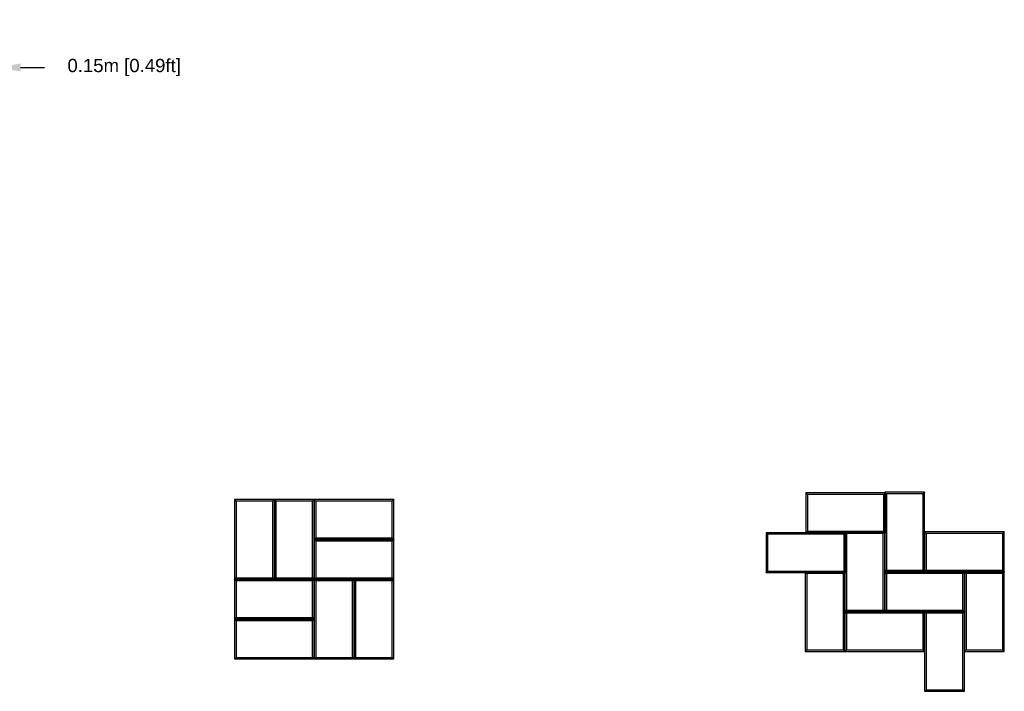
# Model space of a CAD drawing. Header units: millimetres. Extents: x 3599.64 to 3608.29, y 2161.69 to 2166.79.
# Tile 22 of 22: x 3603.99 to 3607.7, y 2164.26 to 2166.79. Entities that reach past the tile are written whole.
import ezdxf

# ---------------------------------------------------------------- set-up
doc = ezdxf.new("R2010")
doc.units = ezdxf.units.MM
doc.layers.add('Make2D$Visible$Curves', color=7, linetype='Continuous', true_color=0x000000)
doc.styles.get("Standard").update_dxf_attribs({"font": 'arial.ttf'})
doc.dimstyles.get("Standard").update_dxf_attribs({"dimtxt": 0.18, "dimasz": 0.18, "dimexe": 0.18, "dimexo": 0.0625, "dimgap": 0.09, "dimtad": 0, "dimtih": 1, "dimtoh": 1, "dimdec": 4, "dimzin": 0, "dimdsep": 46, "dimtxsty": 'Standard', "dimcen": 0.09, "dimadec": 0, "dimazin": 0, "dimtfac": 1, "dimtdec": 4, "dimtofl": 0, "dimtmove": 0, "dimatfit": 3, "dimfxl": 1, "dimtolj": 1, "dimtzin": 0, "dimarcsym": 0})

# ---------------------------------------------------------------- blocks, each defined once
blk = doc.blocks.new('Wisteria3')
at = {"layer": 'Make2D$Visible$Curves', "color": 18, "lineweight": -3, "true_color": 0x000000}
for points, degree in [([(3604.7973, 2164.9863), (3604.7976, 2164.9861), (3604.798, 2164.9857), (3604.7986, 2164.985), (3604.7993, 2164.9844), (3604.8, 2164.9837), (3604.8006, 2164.983), (3604.8013, 2164.9824), (3604.8019, 2164.9817), (3604.8026, 2164.9811), (3604.803, 2164.9806), (3604.8032, 2164.9804)], 3), ([(3604.7973, 2164.9863), (3604.7973, 2164.8363), (3604.7973, 2164.6863)], 2), ([(3604.9473, 2164.9863), (3604.8723, 2164.9863), (3604.7973, 2164.9863)], 2), ([(3604.8032, 2164.9804), (3604.8032, 2164.8363), (3604.8032, 2164.6922)], 2), ([(3604.9414, 2164.9804), (3604.8723, 2164.9804), (3604.8032, 2164.9804)], 2), ([(3604.9473, 2164.9863), (3604.9471, 2164.9861), (3604.9467, 2164.9857), (3604.946, 2164.985), (3604.9454, 2164.9844), (3604.9447, 2164.9837), (3604.9441, 2164.983), (3604.9434, 2164.9824), (3604.9427, 2164.9817), (3604.9421, 2164.9811), (3604.9416, 2164.9806), (3604.9414, 2164.9804)], 3), ([(3604.9414, 2164.6922), (3604.9414, 2164.8363), (3604.9414, 2164.9804)], 2), ([(3604.9473, 2164.6863), (3604.9473, 2164.8363), (3604.9473, 2164.9863)], 2), ([(3604.9473, 2164.9863), (3604.9476, 2164.9861), (3604.948, 2164.9857), (3604.9486, 2164.985), (3604.9493, 2164.9844), (3604.95, 2164.9837), (3604.9506, 2164.983), (3604.9513, 2164.9824), (3604.9519, 2164.9817), (3604.9526, 2164.9811), (3604.953, 2164.9806), (3604.9532, 2164.9804)], 3), ([(3604.9473, 2164.9863), (3604.9473, 2164.8363), (3604.9473, 2164.6863)], 2), ([(3605.0973, 2164.9863), (3605.0223, 2164.9863), (3604.9473, 2164.9863)], 2), ([(3604.9532, 2164.9804), (3604.9532, 2164.8363), (3604.9532, 2164.6922)], 2), ([(3605.0914, 2164.9804), (3605.0223, 2164.9804), (3604.9532, 2164.9804)], 2), ([(3605.0973, 2164.9863), (3605.0971, 2164.9861), (3605.0967, 2164.9857), (3605.096, 2164.985), (3605.0954, 2164.9844), (3605.0947, 2164.9837), (3605.0941, 2164.983), (3605.0934, 2164.9824), (3605.0927, 2164.9817), (3605.0921, 2164.9811), (3605.0916, 2164.9806), (3605.0914, 2164.9804)], 3), ([(3605.0914, 2164.6922), (3605.0914, 2164.8363), (3605.0914, 2164.9804)], 2), ([(3605.3973, 2164.9863), (3605.2473, 2164.9863), (3605.0973, 2164.9863)], 2), ([(3605.0973, 2164.9863), (3605.0973, 2164.9113), (3605.0973, 2164.8363)], 2), ([(3605.0973, 2164.9863), (3605.0976, 2164.9861), (3605.098, 2164.9857), (3605.0986, 2164.985), (3605.0993, 2164.9844), (3605.1, 2164.9837), (3605.1006, 2164.983), (3605.1013, 2164.9824), (3605.1019, 2164.9817), (3605.1026, 2164.9811), (3605.103, 2164.9806), (3605.1032, 2164.9804)], 3), ([(3605.0973, 2164.6863), (3605.0973, 2164.8363), (3605.0973, 2164.9863)], 2), ([(3605.1032, 2164.9804), (3605.1032, 2164.9113), (3605.1032, 2164.8422)], 2), ([(3605.3914, 2164.9804), (3605.2473, 2164.9804), (3605.1032, 2164.9804)], 2), ([(3605.3973, 2164.9863), (3605.3971, 2164.9861), (3605.3967, 2164.9857), (3605.396, 2164.985), (3605.3954, 2164.9844), (3605.3947, 2164.9837), (3605.3941, 2164.983), (3605.3934, 2164.9824), (3605.3927, 2164.9817), (3605.3921, 2164.9811), (3605.3916, 2164.9806), (3605.3914, 2164.9804)], 3), ([(3605.3914, 2164.8422), (3605.3914, 2164.9113), (3605.3914, 2164.9804)], 2), ([(3605.3973, 2164.8363), (3605.3973, 2164.9113), (3605.3973, 2164.9863)], 2), ([(3605.0973, 2164.8363), (3605.0976, 2164.8365), (3605.098, 2164.837), (3605.0986, 2164.8376), (3605.0993, 2164.8383), (3605.1, 2164.8389), (3605.1006, 2164.8396), (3605.1013, 2164.8403), (3605.1019, 2164.8409), (3605.1026, 2164.8416), (3605.103, 2164.842), (3605.1032, 2164.8422)], 3), ([(3605.0973, 2164.8363), (3605.2473, 2164.8363), (3605.3973, 2164.8363)], 2), ([(3605.3973, 2164.8363), (3605.2473, 2164.8363), (3605.0973, 2164.8363)], 2), ([(3605.0973, 2164.8363), (3605.0973, 2164.7613), (3605.0973, 2164.6863)], 2), ([(3605.0973, 2164.8363), (3605.0976, 2164.8361), (3605.098, 2164.8357), (3605.0986, 2164.835), (3605.0993, 2164.8344), (3605.1, 2164.8337), (3605.1006, 2164.833), (3605.1013, 2164.8324), (3605.1019, 2164.8317), (3605.1026, 2164.8311), (3605.103, 2164.8306), (3605.1032, 2164.8304)], 3), ([(3605.1032, 2164.8422), (3605.2473, 2164.8422), (3605.3914, 2164.8422)], 2), ([(3605.1032, 2164.8304), (3605.1032, 2164.7613), (3605.1032, 2164.6922)], 2), ([(3605.3914, 2164.8304), (3605.2473, 2164.8304), (3605.1032, 2164.8304)], 2), ([(3605.3914, 2164.8422), (3605.3916, 2164.842), (3605.3921, 2164.8416), (3605.3927, 2164.8409), (3605.3934, 2164.8403), (3605.3941, 2164.8396), (3605.3947, 2164.8389), (3605.3954, 2164.8383), (3605.396, 2164.8376), (3605.3967, 2164.837), (3605.3971, 2164.8365), (3605.3973, 2164.8363)], 3), ([(3605.3973, 2164.8363), (3605.3971, 2164.8361), (3605.3967, 2164.8357), (3605.396, 2164.835), (3605.3954, 2164.8344), (3605.3947, 2164.8337), (3605.3941, 2164.833), (3605.3934, 2164.8324), (3605.3927, 2164.8317), (3605.3921, 2164.8311), (3605.3916, 2164.8306), (3605.3914, 2164.8304)], 3), ([(3605.3914, 2164.6922), (3605.3914, 2164.7613), (3605.3914, 2164.8304)], 2), ([(3605.3973, 2164.6863), (3605.3973, 2164.7613), (3605.3973, 2164.8363)], 2), ([(3604.8032, 2164.6922), (3604.803, 2164.692), (3604.8026, 2164.6916), (3604.8019, 2164.6909), (3604.8013, 2164.6903), (3604.8006, 2164.6896), (3604.8, 2164.6889), (3604.7993, 2164.6883), (3604.7986, 2164.6876), (3604.798, 2164.687), (3604.7976, 2164.6865), (3604.7973, 2164.6863)], 3), ([(3604.8032, 2164.6804), (3604.803, 2164.6806), (3604.8026, 2164.6811), (3604.8019, 2164.6817), (3604.8013, 2164.6824), (3604.8006, 2164.683), (3604.8, 2164.6837), (3604.7993, 2164.6844), (3604.7986, 2164.685), (3604.798, 2164.6857), (3604.7976, 2164.6861), (3604.7973, 2164.6863)], 3), ([(3605.0973, 2164.6863), (3604.9473, 2164.6863), (3604.7973, 2164.6863)], 2), ([(3604.7973, 2164.6863), (3604.7973, 2164.6113), (3604.7973, 2164.5363)], 2), ([(3604.7973, 2164.6863), (3604.8723, 2164.6863), (3604.9473, 2164.6863)], 2), ([(3604.8032, 2164.6922), (3604.8723, 2164.6922), (3604.9414, 2164.6922)], 2), ([(3604.8032, 2164.6804), (3604.8032, 2164.6113), (3604.8032, 2164.5422)], 2), ([(3605.0914, 2164.6804), (3604.9473, 2164.6804), (3604.8032, 2164.6804)], 2), ([(3604.9473, 2164.6863), (3604.9471, 2164.6865), (3604.9467, 2164.687), (3604.946, 2164.6876), (3604.9454, 2164.6883), (3604.9447, 2164.6889), (3604.9441, 2164.6896), (3604.9434, 2164.6903), (3604.9427, 2164.6909), (3604.9421, 2164.6916), (3604.9416, 2164.692), (3604.9414, 2164.6922)], 3), ([(3604.9532, 2164.6922), (3604.953, 2164.692), (3604.9526, 2164.6916), (3604.9519, 2164.6909), (3604.9513, 2164.6903), (3604.9506, 2164.6896), (3604.95, 2164.6889), (3604.9493, 2164.6883), (3604.9486, 2164.6876), (3604.948, 2164.687), (3604.9476, 2164.6865), (3604.9473, 2164.6863)], 3), ([(3604.9473, 2164.6863), (3605.0223, 2164.6863), (3605.0973, 2164.6863)], 2), ([(3604.9532, 2164.6922), (3605.0223, 2164.6922), (3605.0914, 2164.6922)], 2), ([(3605.0973, 2164.6863), (3605.0971, 2164.6865), (3605.0967, 2164.687), (3605.096, 2164.6876), (3605.0954, 2164.6883), (3605.0947, 2164.6889), (3605.0941, 2164.6896), (3605.0934, 2164.6903), (3605.0927, 2164.6909), (3605.0921, 2164.6916), (3605.0916, 2164.692), (3605.0914, 2164.6922)], 3), ([(3605.0973, 2164.6863), (3605.0971, 2164.6861), (3605.0967, 2164.6857), (3605.096, 2164.685), (3605.0954, 2164.6844), (3605.0947, 2164.6837), (3605.0941, 2164.683), (3605.0934, 2164.6824), (3605.0927, 2164.6817), (3605.0921, 2164.6811), (3605.0916, 2164.6806), (3605.0914, 2164.6804)], 3), ([(3605.0914, 2164.5422), (3605.0914, 2164.6113), (3605.0914, 2164.6804)], 2), ([(3605.0973, 2164.6863), (3605.0976, 2164.6865), (3605.098, 2164.687), (3605.0986, 2164.6876), (3605.0993, 2164.6883), (3605.1, 2164.6889), (3605.1006, 2164.6896), (3605.1013, 2164.6903), (3605.1019, 2164.6909), (3605.1026, 2164.6916), (3605.103, 2164.692), (3605.1032, 2164.6922)], 3), ([(3605.2473, 2164.6863), (3605.1723, 2164.6863), (3605.0973, 2164.6863)], 2), ([(3605.0973, 2164.6863), (3605.0973, 2164.5363), (3605.0973, 2164.3863)], 2), ([(3605.0973, 2164.6863), (3605.0976, 2164.6861), (3605.098, 2164.6857), (3605.0986, 2164.685), (3605.0993, 2164.6844), (3605.1, 2164.6837), (3605.1006, 2164.683), (3605.1013, 2164.6824), (3605.1019, 2164.6817), (3605.1026, 2164.6811), (3605.103, 2164.6806), (3605.1032, 2164.6804)], 3), ([(3605.0973, 2164.5363), (3605.0973, 2164.6113), (3605.0973, 2164.6863)], 2), ([(3605.0973, 2164.6863), (3605.2473, 2164.6863), (3605.3973, 2164.6863)], 2), ([(3605.1032, 2164.6922), (3605.2473, 2164.6922), (3605.3914, 2164.6922)], 2), ([(3605.1032, 2164.6804), (3605.1032, 2164.5363), (3605.1032, 2164.3922)], 2), ([(3605.2414, 2164.6804), (3605.1723, 2164.6804), (3605.1032, 2164.6804)], 2), ([(3605.2414, 2164.6804), (3605.2416, 2164.6806), (3605.2421, 2164.6811), (3605.2427, 2164.6817), (3605.2434, 2164.6824), (3605.2441, 2164.683), (3605.2447, 2164.6837), (3605.2454, 2164.6844), (3605.246, 2164.685), (3605.2467, 2164.6857), (3605.2471, 2164.6861), (3605.2473, 2164.6863)], 3), ([(3605.2414, 2164.3922), (3605.2414, 2164.5363), (3605.2414, 2164.6804)], 2), ([(3605.2473, 2164.3863), (3605.2473, 2164.5363), (3605.2473, 2164.6863)], 2), ([(3605.3973, 2164.6863), (3605.3223, 2164.6863), (3605.2473, 2164.6863)], 2), ([(3605.2473, 2164.6863), (3605.2473, 2164.5363), (3605.2473, 2164.3863)], 2), ([(3605.2473, 2164.6863), (3605.2476, 2164.6861), (3605.248, 2164.6857), (3605.2486, 2164.685), (3605.2493, 2164.6844), (3605.25, 2164.6837), (3605.2506, 2164.683), (3605.2513, 2164.6824), (3605.2519, 2164.6817), (3605.2526, 2164.6811), (3605.253, 2164.6806), (3605.2532, 2164.6804)], 3), ([(3605.2532, 2164.6804), (3605.2532, 2164.5363), (3605.2532, 2164.3922)], 2), ([(3605.3914, 2164.6804), (3605.3223, 2164.6804), (3605.2532, 2164.6804)], 2), ([(3605.3914, 2164.6922), (3605.3916, 2164.692), (3605.3921, 2164.6916), (3605.3927, 2164.6909), (3605.3934, 2164.6903), (3605.3941, 2164.6896), (3605.3947, 2164.6889), (3605.3954, 2164.6883), (3605.396, 2164.6876), (3605.3967, 2164.687), (3605.3971, 2164.6865), (3605.3973, 2164.6863)], 3), ([(3605.3914, 2164.6804), (3605.3916, 2164.6806), (3605.3921, 2164.6811), (3605.3927, 2164.6817), (3605.3934, 2164.6824), (3605.3941, 2164.683), (3605.3947, 2164.6837), (3605.3954, 2164.6844), (3605.396, 2164.685), (3605.3967, 2164.6857), (3605.3971, 2164.6861), (3605.3973, 2164.6863)], 3), ([(3605.3914, 2164.3922), (3605.3914, 2164.5363), (3605.3914, 2164.6804)], 2), ([(3605.3973, 2164.3863), (3605.3973, 2164.5363), (3605.3973, 2164.6863)], 2), ([(3604.7973, 2164.5363), (3604.7976, 2164.5365), (3604.798, 2164.537), (3604.7986, 2164.5376), (3604.7993, 2164.5383), (3604.8, 2164.5389), (3604.8006, 2164.5396), (3604.8013, 2164.5403), (3604.8019, 2164.5409), (3604.8026, 2164.5416), (3604.803, 2164.542), (3604.8032, 2164.5422)], 3), ([(3604.7973, 2164.5363), (3604.9473, 2164.5363), (3605.0973, 2164.5363)], 2), ([(3604.8032, 2164.5304), (3604.803, 2164.5306), (3604.8026, 2164.5311), (3604.8019, 2164.5317), (3604.8013, 2164.5324), (3604.8006, 2164.533), (3604.8, 2164.5337), (3604.7993, 2164.5344), (3604.7986, 2164.535), (3604.798, 2164.5357), (3604.7976, 2164.5361), (3604.7973, 2164.5363)], 3), ([(3605.0973, 2164.5363), (3604.9473, 2164.5363), (3604.7973, 2164.5363)], 2), ([(3604.7973, 2164.5363), (3604.7973, 2164.4613), (3604.7973, 2164.3863)], 2), ([(3604.8032, 2164.5422), (3604.9473, 2164.5422), (3605.0914, 2164.5422)], 2), ([(3604.8032, 2164.5304), (3604.8032, 2164.4613), (3604.8032, 2164.3922)], 2), ([(3605.0914, 2164.5304), (3604.9473, 2164.5304), (3604.8032, 2164.5304)], 2), ([(3605.0973, 2164.5363), (3605.0971, 2164.5365), (3605.0967, 2164.537), (3605.096, 2164.5376), (3605.0954, 2164.5383), (3605.0947, 2164.5389), (3605.0941, 2164.5396), (3605.0934, 2164.5403), (3605.0927, 2164.5409), (3605.0921, 2164.5416), (3605.0916, 2164.542), (3605.0914, 2164.5422)], 3), ([(3605.0973, 2164.5363), (3605.0971, 2164.5361), (3605.0967, 2164.5357), (3605.096, 2164.535), (3605.0954, 2164.5344), (3605.0947, 2164.5337), (3605.0941, 2164.533), (3605.0934, 2164.5324), (3605.0927, 2164.5317), (3605.0921, 2164.5311), (3605.0916, 2164.5306), (3605.0914, 2164.5304)], 3), ([(3605.0914, 2164.3922), (3605.0914, 2164.4613), (3605.0914, 2164.5304)], 2), ([(3605.0973, 2164.3863), (3605.0973, 2164.4613), (3605.0973, 2164.5363)], 2), ([(3604.7973, 2164.3863), (3604.7976, 2164.3865), (3604.798, 2164.387), (3604.7986, 2164.3876), (3604.7993, 2164.3883), (3604.8, 2164.3889), (3604.8006, 2164.3896), (3604.8013, 2164.3903), (3604.8019, 2164.3909), (3604.8026, 2164.3916), (3604.803, 2164.392), (3604.8032, 2164.3922)], 3), ([(3604.7973, 2164.3863), (3604.9473, 2164.3863), (3605.0973, 2164.3863)], 2), ([(3604.8032, 2164.3922), (3604.9473, 2164.3922), (3605.0914, 2164.3922)], 2), ([(3605.0973, 2164.3863), (3605.0971, 2164.3865), (3605.0967, 2164.387), (3605.096, 2164.3876), (3605.0954, 2164.3883), (3605.0947, 2164.3889), (3605.0941, 2164.3896), (3605.0934, 2164.3903), (3605.0927, 2164.3909), (3605.0921, 2164.3916), (3605.0916, 2164.392), (3605.0914, 2164.3922)], 3), ([(3605.0973, 2164.3863), (3605.0976, 2164.3865), (3605.098, 2164.387), (3605.0986, 2164.3876), (3605.0993, 2164.3883), (3605.1, 2164.3889), (3605.1006, 2164.3896), (3605.1013, 2164.3903), (3605.1019, 2164.3909), (3605.1026, 2164.3916), (3605.103, 2164.392), (3605.1032, 2164.3922)], 3), ([(3605.0973, 2164.3863), (3605.1723, 2164.3863), (3605.2473, 2164.3863)], 2), ([(3605.1032, 2164.3922), (3605.1723, 2164.3922), (3605.2414, 2164.3922)], 2), ([(3605.2473, 2164.3863), (3605.2471, 2164.3865), (3605.2467, 2164.387), (3605.246, 2164.3876), (3605.2454, 2164.3883), (3605.2447, 2164.3889), (3605.2441, 2164.3896), (3605.2434, 2164.3903), (3605.2427, 2164.3909), (3605.2421, 2164.3916), (3605.2416, 2164.392), (3605.2414, 2164.3922)], 3), ([(3605.2473, 2164.3863), (3605.2476, 2164.3865), (3605.248, 2164.387), (3605.2486, 2164.3876), (3605.2493, 2164.3883), (3605.25, 2164.3889), (3605.2506, 2164.3896), (3605.2513, 2164.3903), (3605.2519, 2164.3909), (3605.2526, 2164.3916), (3605.253, 2164.392), (3605.2532, 2164.3922)], 3), ([(3605.2473, 2164.3863), (3605.3223, 2164.3863), (3605.3973, 2164.3863)], 2), ([(3605.2532, 2164.3922), (3605.3223, 2164.3922), (3605.3914, 2164.3922)], 2), ([(3605.3973, 2164.3863), (3605.3971, 2164.3865), (3605.3967, 2164.387), (3605.396, 2164.3876), (3605.3954, 2164.3883), (3605.3947, 2164.3889), (3605.3941, 2164.3896), (3605.3934, 2164.3903), (3605.3927, 2164.3909), (3605.3921, 2164.3916), (3605.3916, 2164.392), (3605.3914, 2164.3922)], 3)]:
    blk.add_open_spline(points, degree=degree, dxfattribs=at)
blk = doc.blocks.new('Wisteria4')
at = {"layer": 'Make2D$Visible$Curves', "color": 18, "lineweight": -3, "true_color": 0x000000}
for points, degree in [([(3607.2484, 2165.0115), (3607.0984, 2165.0115), (3606.9484, 2165.0115)], 2), ([(3606.9484, 2165.0115), (3606.9484, 2164.9365), (3606.9484, 2164.8615)], 2), ([(3606.9484, 2165.0115), (3606.9486, 2165.0112), (3606.9491, 2165.0108), (3606.9497, 2165.0102), (3606.9504, 2165.0095), (3606.951, 2165.0088), (3606.9517, 2165.0082), (3606.9523, 2165.0075), (3606.953, 2165.0069), (3606.9537, 2165.0062), (3606.9541, 2165.0058), (3606.9543, 2165.0056)], 3), ([(3606.9543, 2165.0056), (3606.9543, 2164.9365), (3606.9543, 2164.8674)], 2), ([(3607.2425, 2165.0056), (3607.0984, 2165.0056), (3606.9543, 2165.0056)], 2), ([(3607.2484, 2165.0115), (3607.2482, 2165.0112), (3607.2477, 2165.0108), (3607.2471, 2165.0102), (3607.2464, 2165.0095), (3607.2458, 2165.0088), (3607.2451, 2165.0082), (3607.2445, 2165.0075), (3607.2438, 2165.0069), (3607.2432, 2165.0062), (3607.2427, 2165.0058), (3607.2425, 2165.0056)], 3), ([(3607.2425, 2164.8674), (3607.2425, 2164.9365), (3607.2425, 2165.0056)], 2), ([(3607.2455, 2165.0144), (3607.2457, 2165.0142), (3607.2461, 2165.0138), (3607.2468, 2165.0131), (3607.2474, 2165.0124), (3607.2481, 2165.0118), (3607.2487, 2165.0111), (3607.2494, 2165.0105), (3607.25, 2165.0098), (3607.2507, 2165.0092), (3607.2511, 2165.0087), (3607.2514, 2165.0085)], 3), ([(3607.2455, 2165.0144), (3607.2455, 2164.8644), (3607.2455, 2164.7144)], 2), ([(3607.3955, 2165.0144), (3607.3205, 2165.0144), (3607.2455, 2165.0144)], 2), ([(3607.2484, 2164.8615), (3607.2484, 2164.9365), (3607.2484, 2165.0115)], 2), ([(3607.2514, 2165.0085), (3607.2514, 2164.8644), (3607.2514, 2164.7203)], 2), ([(3607.3895, 2165.0085), (3607.3205, 2165.0085), (3607.2514, 2165.0085)], 2), ([(3607.3955, 2165.0144), (3607.3952, 2165.0142), (3607.3948, 2165.0138), (3607.3941, 2165.0131), (3607.3935, 2165.0124), (3607.3928, 2165.0118), (3607.3922, 2165.0111), (3607.3915, 2165.0105), (3607.3909, 2165.0098), (3607.3902, 2165.0092), (3607.3898, 2165.0087), (3607.3895, 2165.0085)], 3), ([(3607.3895, 2164.7203), (3607.3895, 2164.8644), (3607.3895, 2165.0085)], 2), ([(3607.3955, 2164.7144), (3607.3955, 2164.8644), (3607.3955, 2165.0144)], 2), ([(3607.0984, 2164.8615), (3606.9484, 2164.8615), (3606.7984, 2164.8615)], 2), ([(3606.7984, 2164.8615), (3606.7984, 2164.7865), (3606.7984, 2164.7115)], 2), ([(3606.7984, 2164.8615), (3606.7986, 2164.8612), (3606.7991, 2164.8608), (3606.7997, 2164.8602), (3606.8004, 2164.8595), (3606.801, 2164.8588), (3606.8017, 2164.8582), (3606.8023, 2164.8575), (3606.803, 2164.8569), (3606.8037, 2164.8562), (3606.8041, 2164.8558), (3606.8043, 2164.8556)], 3), ([(3606.8043, 2164.8556), (3606.8043, 2164.7865), (3606.8043, 2164.7174)], 2), ([(3607.0925, 2164.8556), (3606.9484, 2164.8556), (3606.8043, 2164.8556)], 2), ([(3606.9484, 2164.8615), (3606.9486, 2164.8617), (3606.9491, 2164.8621), (3606.9497, 2164.8628), (3606.9504, 2164.8634), (3606.951, 2164.8641), (3606.9517, 2164.8647), (3606.9523, 2164.8654), (3606.953, 2164.8661), (3606.9537, 2164.8667), (3606.9541, 2164.8672), (3606.9543, 2164.8674)], 3), ([(3606.9484, 2164.8615), (3607.0984, 2164.8615), (3607.2484, 2164.8615)], 2), ([(3606.9543, 2164.8674), (3607.0984, 2164.8674), (3607.2425, 2164.8674)], 2), ([(3607.0984, 2164.8615), (3607.0982, 2164.8612), (3607.0977, 2164.8608), (3607.0971, 2164.8602), (3607.0964, 2164.8595), (3607.0958, 2164.8588), (3607.0951, 2164.8582), (3607.0945, 2164.8575), (3607.0938, 2164.8569), (3607.0932, 2164.8562), (3607.0927, 2164.8558), (3607.0925, 2164.8556)], 3), ([(3607.0925, 2164.7174), (3607.0925, 2164.7865), (3607.0925, 2164.8556)], 2), ([(3607.0955, 2164.8644), (3607.0957, 2164.8642), (3607.0961, 2164.8638), (3607.0968, 2164.8631), (3607.0974, 2164.8624), (3607.0981, 2164.8618), (3607.0987, 2164.8611), (3607.0994, 2164.8605), (3607.1, 2164.8598), (3607.1007, 2164.8592), (3607.1011, 2164.8587), (3607.1014, 2164.8585)], 3), ([(3607.0955, 2164.8644), (3607.0955, 2164.7144), (3607.0955, 2164.5644)], 2), ([(3607.2455, 2164.8644), (3607.1705, 2164.8644), (3607.0955, 2164.8644)], 2), ([(3607.0984, 2164.7115), (3607.0984, 2164.7865), (3607.0984, 2164.8615)], 2), ([(3607.1014, 2164.8585), (3607.1014, 2164.7144), (3607.1014, 2164.5703)], 2), ([(3607.2395, 2164.8585), (3607.1705, 2164.8585), (3607.1014, 2164.8585)], 2), ([(3607.2455, 2164.8644), (3607.2452, 2164.8642), (3607.2448, 2164.8638), (3607.2441, 2164.8631), (3607.2435, 2164.8624), (3607.2428, 2164.8618), (3607.2422, 2164.8611), (3607.2415, 2164.8605), (3607.2409, 2164.8598), (3607.2402, 2164.8592), (3607.2398, 2164.8587), (3607.2395, 2164.8585)], 3), ([(3607.2395, 2164.5703), (3607.2395, 2164.7144), (3607.2395, 2164.8585)], 2), ([(3607.2425, 2164.8674), (3607.2427, 2164.8672), (3607.2432, 2164.8667), (3607.2438, 2164.8661), (3607.2445, 2164.8654), (3607.2451, 2164.8647), (3607.2458, 2164.8641), (3607.2464, 2164.8634), (3607.2471, 2164.8628), (3607.2477, 2164.8621), (3607.2482, 2164.8617), (3607.2484, 2164.8615)], 3), ([(3607.2455, 2164.5644), (3607.2455, 2164.7144), (3607.2455, 2164.8644)], 2), ([(3607.6955, 2164.8644), (3607.5455, 2164.8644), (3607.3955, 2164.8644)], 2), ([(3607.3955, 2164.8644), (3607.3955, 2164.7894), (3607.3955, 2164.7144)], 2), ([(3607.3955, 2164.8644), (3607.3957, 2164.8642), (3607.3961, 2164.8638), (3607.3968, 2164.8631), (3607.3974, 2164.8624), (3607.3981, 2164.8618), (3607.3987, 2164.8611), (3607.3994, 2164.8605), (3607.4, 2164.8598), (3607.4007, 2164.8592), (3607.4011, 2164.8587), (3607.4014, 2164.8585)], 3), ([(3607.4014, 2164.8585), (3607.4014, 2164.7894), (3607.4014, 2164.7203)], 2), ([(3607.6895, 2164.8585), (3607.5455, 2164.8585), (3607.4014, 2164.8585)], 2), ([(3607.6955, 2164.8644), (3607.6952, 2164.8642), (3607.6948, 2164.8638), (3607.6941, 2164.8631), (3607.6935, 2164.8624), (3607.6928, 2164.8618), (3607.6922, 2164.8611), (3607.6915, 2164.8605), (3607.6909, 2164.8598), (3607.6902, 2164.8592), (3607.6898, 2164.8587), (3607.6895, 2164.8585)], 3), ([(3607.6895, 2164.7203), (3607.6895, 2164.7894), (3607.6895, 2164.8585)], 2), ([(3607.6955, 2164.7144), (3607.6955, 2164.7894), (3607.6955, 2164.8644)], 2), ([(3606.7984, 2164.7115), (3606.7986, 2164.7117), (3606.7991, 2164.7121), (3606.7997, 2164.7128), (3606.8004, 2164.7134), (3606.801, 2164.7141), (3606.8017, 2164.7147), (3606.8023, 2164.7154), (3606.803, 2164.7161), (3606.8037, 2164.7167), (3606.8041, 2164.7172), (3606.8043, 2164.7174)], 3), ([(3606.7984, 2164.7115), (3606.9484, 2164.7115), (3607.0984, 2164.7115)], 2), ([(3606.8043, 2164.7174), (3606.9484, 2164.7174), (3607.0925, 2164.7174)], 2), ([(3606.9455, 2164.7144), (3606.9457, 2164.7142), (3606.9461, 2164.7138), (3606.9468, 2164.7131), (3606.9474, 2164.7124), (3606.9481, 2164.7118), (3606.9487, 2164.7111), (3606.9494, 2164.7105), (3606.95, 2164.7098), (3606.9507, 2164.7092), (3606.9511, 2164.7087), (3606.9514, 2164.7085)], 3), ([(3606.9455, 2164.7144), (3606.9455, 2164.5644), (3606.9455, 2164.4144)], 2), ([(3607.0955, 2164.7144), (3607.0205, 2164.7144), (3606.9455, 2164.7144)], 2), ([(3606.9514, 2164.7085), (3606.9514, 2164.5644), (3606.9514, 2164.4203)], 2), ([(3607.0895, 2164.7085), (3607.0205, 2164.7085), (3606.9514, 2164.7085)], 2), ([(3607.0955, 2164.7144), (3607.0952, 2164.7142), (3607.0948, 2164.7138), (3607.0941, 2164.7131), (3607.0935, 2164.7124), (3607.0928, 2164.7118), (3607.0922, 2164.7111), (3607.0915, 2164.7105), (3607.0909, 2164.7098), (3607.0902, 2164.7092), (3607.0898, 2164.7087), (3607.0895, 2164.7085)], 3), ([(3607.0895, 2164.4203), (3607.0895, 2164.5644), (3607.0895, 2164.7085)], 2), ([(3607.0925, 2164.7174), (3607.0927, 2164.7172), (3607.0932, 2164.7167), (3607.0938, 2164.7161), (3607.0945, 2164.7154), (3607.0951, 2164.7147), (3607.0958, 2164.7141), (3607.0964, 2164.7134), (3607.0971, 2164.7128), (3607.0977, 2164.7121), (3607.0982, 2164.7117), (3607.0984, 2164.7115)], 3), ([(3607.0955, 2164.4144), (3607.0955, 2164.5644), (3607.0955, 2164.7144)], 2), ([(3607.2514, 2164.7203), (3607.2511, 2164.7201), (3607.2507, 2164.7197), (3607.25, 2164.719), (3607.2494, 2164.7184), (3607.2487, 2164.7177), (3607.2481, 2164.717), (3607.2474, 2164.7164), (3607.2468, 2164.7157), (3607.2461, 2164.7151), (3607.2457, 2164.7146), (3607.2455, 2164.7144)], 3), ([(3607.5455, 2164.7144), (3607.3955, 2164.7144), (3607.2455, 2164.7144)], 2), ([(3607.2455, 2164.7144), (3607.2455, 2164.6394), (3607.2455, 2164.5644)], 2), ([(3607.2455, 2164.7144), (3607.2457, 2164.7142), (3607.2461, 2164.7138), (3607.2468, 2164.7131), (3607.2474, 2164.7124), (3607.2481, 2164.7118), (3607.2487, 2164.7111), (3607.2494, 2164.7105), (3607.25, 2164.7098), (3607.2507, 2164.7092), (3607.2511, 2164.7087), (3607.2514, 2164.7085)], 3), ([(3607.2455, 2164.7144), (3607.3205, 2164.7144), (3607.3955, 2164.7144)], 2), ([(3607.2514, 2164.7203), (3607.3205, 2164.7203), (3607.3895, 2164.7203)], 2), ([(3607.2514, 2164.7085), (3607.2514, 2164.6394), (3607.2514, 2164.5703)], 2), ([(3607.5395, 2164.7085), (3607.3955, 2164.7085), (3607.2514, 2164.7085)], 2), ([(3607.3955, 2164.7144), (3607.3952, 2164.7146), (3607.3948, 2164.7151), (3607.3941, 2164.7157), (3607.3935, 2164.7164), (3607.3928, 2164.717), (3607.3922, 2164.7177), (3607.3915, 2164.7184), (3607.3909, 2164.719), (3607.3902, 2164.7197), (3607.3898, 2164.7201), (3607.3895, 2164.7203)], 3), ([(3607.3955, 2164.7144), (3607.3957, 2164.7146), (3607.3961, 2164.7151), (3607.3968, 2164.7157), (3607.3974, 2164.7164), (3607.3981, 2164.717), (3607.3987, 2164.7177), (3607.3994, 2164.7184), (3607.4, 2164.719), (3607.4007, 2164.7197), (3607.4011, 2164.7201), (3607.4014, 2164.7203)], 3), ([(3607.3955, 2164.7144), (3607.5455, 2164.7144), (3607.6955, 2164.7144)], 2), ([(3607.4014, 2164.7203), (3607.5455, 2164.7203), (3607.6895, 2164.7203)], 2), ([(3607.5455, 2164.7144), (3607.5452, 2164.7142), (3607.5448, 2164.7138), (3607.5441, 2164.7131), (3607.5435, 2164.7124), (3607.5428, 2164.7118), (3607.5422, 2164.7111), (3607.5415, 2164.7105), (3607.5409, 2164.7098), (3607.5402, 2164.7092), (3607.5398, 2164.7087), (3607.5395, 2164.7085)], 3), ([(3607.5395, 2164.5703), (3607.5395, 2164.6394), (3607.5395, 2164.7085)], 2), ([(3607.5455, 2164.5644), (3607.5455, 2164.6394), (3607.5455, 2164.7144)], 2), ([(3607.5455, 2164.7144), (3607.5457, 2164.7142), (3607.5461, 2164.7138), (3607.5468, 2164.7131), (3607.5474, 2164.7124), (3607.5481, 2164.7118), (3607.5487, 2164.7111), (3607.5494, 2164.7105), (3607.55, 2164.7098), (3607.5507, 2164.7092), (3607.5511, 2164.7087), (3607.5514, 2164.7085)], 3), ([(3607.5455, 2164.7144), (3607.5455, 2164.5644), (3607.5455, 2164.4144)], 2), ([(3607.6955, 2164.7144), (3607.6205, 2164.7144), (3607.5455, 2164.7144)], 2), ([(3607.5514, 2164.7085), (3607.5514, 2164.5644), (3607.5514, 2164.4203)], 2), ([(3607.6895, 2164.7085), (3607.6205, 2164.7085), (3607.5514, 2164.7085)], 2), ([(3607.6895, 2164.7203), (3607.6898, 2164.7201), (3607.6902, 2164.7197), (3607.6909, 2164.719), (3607.6915, 2164.7184), (3607.6922, 2164.7177), (3607.6928, 2164.717), (3607.6935, 2164.7164), (3607.6941, 2164.7157), (3607.6948, 2164.7151), (3607.6952, 2164.7146), (3607.6955, 2164.7144)], 3), ([(3607.6955, 2164.7144), (3607.6952, 2164.7142), (3607.6948, 2164.7138), (3607.6941, 2164.7131), (3607.6935, 2164.7124), (3607.6928, 2164.7118), (3607.6922, 2164.7111), (3607.6915, 2164.7105), (3607.6909, 2164.7098), (3607.6902, 2164.7092), (3607.6898, 2164.7087), (3607.6895, 2164.7085)], 3), ([(3607.6895, 2164.4203), (3607.6895, 2164.5644), (3607.6895, 2164.7085)], 2), ([(3607.6955, 2164.4144), (3607.6955, 2164.5644), (3607.6955, 2164.7144)], 2), ([(3607.1014, 2164.5703), (3607.1011, 2164.5701), (3607.1007, 2164.5697), (3607.1, 2164.569), (3607.0994, 2164.5684), (3607.0987, 2164.5677), (3607.0981, 2164.567), (3607.0974, 2164.5664), (3607.0968, 2164.5657), (3607.0961, 2164.5651), (3607.0957, 2164.5646), (3607.0955, 2164.5644)], 3), ([(3607.0955, 2164.5644), (3607.1705, 2164.5644), (3607.2455, 2164.5644)], 2), ([(3607.3955, 2164.5644), (3607.2455, 2164.5644), (3607.0955, 2164.5644)], 2), ([(3607.0955, 2164.5644), (3607.0955, 2164.4894), (3607.0955, 2164.4144)], 2), ([(3607.0955, 2164.5644), (3607.0957, 2164.5642), (3607.0961, 2164.5638), (3607.0968, 2164.5631), (3607.0974, 2164.5624), (3607.0981, 2164.5618), (3607.0987, 2164.5611), (3607.0994, 2164.5605), (3607.1, 2164.5598), (3607.1007, 2164.5592), (3607.1011, 2164.5587), (3607.1014, 2164.5585)], 3), ([(3607.1014, 2164.5703), (3607.1705, 2164.5703), (3607.2395, 2164.5703)], 2), ([(3607.1014, 2164.5585), (3607.1014, 2164.4894), (3607.1014, 2164.4203)], 2), ([(3607.3895, 2164.5585), (3607.2455, 2164.5585), (3607.1014, 2164.5585)], 2), ([(3607.2455, 2164.5644), (3607.2452, 2164.5646), (3607.2448, 2164.5651), (3607.2441, 2164.5657), (3607.2435, 2164.5664), (3607.2428, 2164.567), (3607.2422, 2164.5677), (3607.2415, 2164.5684), (3607.2409, 2164.569), (3607.2402, 2164.5697), (3607.2398, 2164.5701), (3607.2395, 2164.5703)], 3), ([(3607.2455, 2164.5644), (3607.2457, 2164.5646), (3607.2461, 2164.5651), (3607.2468, 2164.5657), (3607.2474, 2164.5664), (3607.2481, 2164.567), (3607.2487, 2164.5677), (3607.2494, 2164.5684), (3607.25, 2164.569), (3607.2507, 2164.5697), (3607.2511, 2164.5701), (3607.2514, 2164.5703)], 3), ([(3607.2455, 2164.5644), (3607.3955, 2164.5644), (3607.5455, 2164.5644)], 2), ([(3607.2514, 2164.5703), (3607.3955, 2164.5703), (3607.5395, 2164.5703)], 2), ([(3607.3955, 2164.5644), (3607.3952, 2164.5642), (3607.3948, 2164.5638), (3607.3941, 2164.5631), (3607.3935, 2164.5624), (3607.3928, 2164.5618), (3607.3922, 2164.5611), (3607.3915, 2164.5605), (3607.3909, 2164.5598), (3607.3902, 2164.5592), (3607.3898, 2164.5587), (3607.3895, 2164.5585)], 3), ([(3607.3895, 2164.4203), (3607.3895, 2164.4894), (3607.3895, 2164.5585)], 2), ([(3607.3955, 2164.4144), (3607.3955, 2164.4894), (3607.3955, 2164.5644)], 2), ([(3607.3955, 2164.5644), (3607.3957, 2164.5642), (3607.3961, 2164.5638), (3607.3968, 2164.5631), (3607.3974, 2164.5624), (3607.3981, 2164.5618), (3607.3987, 2164.5611), (3607.3994, 2164.5605), (3607.4, 2164.5598), (3607.4007, 2164.5592), (3607.4011, 2164.5587), (3607.4014, 2164.5585)], 3), ([(3607.3955, 2164.5644), (3607.3955, 2164.4144), (3607.3955, 2164.2644)], 2), ([(3607.5455, 2164.5644), (3607.4705, 2164.5644), (3607.3955, 2164.5644)], 2), ([(3607.4014, 2164.5585), (3607.4014, 2164.4144), (3607.4014, 2164.2703)], 2), ([(3607.5395, 2164.5585), (3607.4705, 2164.5585), (3607.4014, 2164.5585)], 2), ([(3607.5395, 2164.5703), (3607.5398, 2164.5701), (3607.5402, 2164.5697), (3607.5409, 2164.569), (3607.5415, 2164.5684), (3607.5422, 2164.5677), (3607.5428, 2164.567), (3607.5435, 2164.5664), (3607.5441, 2164.5657), (3607.5448, 2164.5651), (3607.5452, 2164.5646), (3607.5455, 2164.5644)], 3), ([(3607.5455, 2164.5644), (3607.5452, 2164.5642), (3607.5448, 2164.5638), (3607.5441, 2164.5631), (3607.5435, 2164.5624), (3607.5428, 2164.5618), (3607.5422, 2164.5611), (3607.5415, 2164.5605), (3607.5409, 2164.5598), (3607.5402, 2164.5592), (3607.5398, 2164.5587), (3607.5395, 2164.5585)], 3), ([(3607.5395, 2164.2703), (3607.5395, 2164.4144), (3607.5395, 2164.5585)], 2), ([(3607.5455, 2164.2644), (3607.5455, 2164.4144), (3607.5455, 2164.5644)], 2), ([(3606.9514, 2164.4203), (3606.9511, 2164.4201), (3606.9507, 2164.4197), (3606.95, 2164.419), (3606.9494, 2164.4184), (3606.9487, 2164.4177), (3606.9481, 2164.417), (3606.9474, 2164.4164), (3606.9468, 2164.4157), (3606.9461, 2164.4151), (3606.9457, 2164.4146), (3606.9455, 2164.4144)], 3), ([(3606.9455, 2164.4144), (3607.0205, 2164.4144), (3607.0955, 2164.4144)], 2), ([(3606.9514, 2164.4203), (3607.0205, 2164.4203), (3607.0895, 2164.4203)], 2), ([(3607.0955, 2164.4144), (3607.0952, 2164.4146), (3607.0948, 2164.4151), (3607.0941, 2164.4157), (3607.0935, 2164.4164), (3607.0928, 2164.417), (3607.0922, 2164.4177), (3607.0915, 2164.4184), (3607.0909, 2164.419), (3607.0902, 2164.4197), (3607.0898, 2164.4201), (3607.0895, 2164.4203)], 3), ([(3607.0955, 2164.4144), (3607.0957, 2164.4146), (3607.0961, 2164.4151), (3607.0968, 2164.4157), (3607.0974, 2164.4164), (3607.0981, 2164.417), (3607.0987, 2164.4177), (3607.0994, 2164.4184), (3607.1, 2164.419), (3607.1007, 2164.4197), (3607.1011, 2164.4201), (3607.1014, 2164.4203)], 3), ([(3607.0955, 2164.4144), (3607.2455, 2164.4144), (3607.3955, 2164.4144)], 2), ([(3607.1014, 2164.4203), (3607.2455, 2164.4203), (3607.3895, 2164.4203)], 2), ([(3607.3895, 2164.4203), (3607.3898, 2164.4201), (3607.3902, 2164.4197), (3607.3909, 2164.419), (3607.3915, 2164.4184), (3607.3922, 2164.4177), (3607.3928, 2164.417), (3607.3935, 2164.4164), (3607.3941, 2164.4157), (3607.3948, 2164.4151), (3607.3952, 2164.4146), (3607.3955, 2164.4144)], 3), ([(3607.5514, 2164.4203), (3607.5511, 2164.4201), (3607.5507, 2164.4197), (3607.55, 2164.419), (3607.5494, 2164.4184), (3607.5487, 2164.4177), (3607.5481, 2164.417), (3607.5474, 2164.4164), (3607.5468, 2164.4157), (3607.5461, 2164.4151), (3607.5457, 2164.4146), (3607.5455, 2164.4144)], 3), ([(3607.5455, 2164.4144), (3607.6205, 2164.4144), (3607.6955, 2164.4144)], 2), ([(3607.5514, 2164.4203), (3607.6205, 2164.4203), (3607.6895, 2164.4203)], 2), ([(3607.6955, 2164.4144), (3607.6952, 2164.4146), (3607.6948, 2164.4151), (3607.6941, 2164.4157), (3607.6935, 2164.4164), (3607.6928, 2164.417), (3607.6922, 2164.4177), (3607.6915, 2164.4184), (3607.6909, 2164.419), (3607.6902, 2164.4197), (3607.6898, 2164.4201), (3607.6895, 2164.4203)], 3), ([(3607.4014, 2164.2703), (3607.4011, 2164.2701), (3607.4007, 2164.2697), (3607.4, 2164.269), (3607.3994, 2164.2684), (3607.3987, 2164.2677), (3607.3981, 2164.267), (3607.3974, 2164.2664), (3607.3968, 2164.2657), (3607.3961, 2164.2651), (3607.3957, 2164.2646), (3607.3955, 2164.2644)], 3), ([(3607.3955, 2164.2644), (3607.4705, 2164.2644), (3607.5455, 2164.2644)], 2), ([(3607.4014, 2164.2703), (3607.4705, 2164.2703), (3607.5395, 2164.2703)], 2), ([(3607.5455, 2164.2644), (3607.5452, 2164.2646), (3607.5448, 2164.2651), (3607.5441, 2164.2657), (3607.5435, 2164.2664), (3607.5428, 2164.267), (3607.5422, 2164.2677), (3607.5415, 2164.2684), (3607.5409, 2164.269), (3607.5402, 2164.2697), (3607.5398, 2164.2701), (3607.5395, 2164.2703)], 3)]:
    blk.add_open_spline(points, degree=degree, dxfattribs=at)
blk = doc.blocks.new('*D14')
at = {"color": 0, "lineweight": -2, "transparency": 16777216}
for p, q in [((3603.752, 2166.5349), (3603.752, 2166.7934)), ((3603.902, 2166.5349), (3603.902, 2166.7934)), ((3603.662, 2166.6134), (3603.572, 2166.6134)), ((3603.992, 2166.6134), (3604.082, 2166.6134))]:
    blk.add_line(p, q, dxfattribs=at)
at = {"color": 0, "transparency": 16777216}
for points in [[(3603.662, 2166.6284), (3603.662, 2166.5984), (3603.752, 2166.6134)], [(3603.992, 2166.6284), (3603.992, 2166.5984), (3603.902, 2166.6134)]]:
    blk.add_solid(points, dxfattribs=at)
at = {"layer": 'Defpoints', "color": 0, "transparency": 16777216}
for p in [(3603.902, 2166.6134), (3603.752, 2166.4724), (3603.902, 2166.4724)]:
    blk.add_point(p, dxfattribs=at)
at = {"color": 0, "transparency": 16777216, "insert": (3604.3819, 2166.6134), "char_height": 0.1, "attachment_point": 5}
blk.add_mtext('\\A1;{\\H0.5x;0.15m [0.49ft]}', dxfattribs=at)

msp = doc.modelspace()

# ---------------------------------------------------------------- block references
for name in ['Wisteria4', 'Wisteria3']:
    msp.add_blockref(name, (0, 0))

# ---------------------------------------------------------------- dimensions: what is measured, and where the dimension line sits
dim = msp.add_linear_dim(base=(3603.902, 2166.6134), p1=(3603.752, 2166.4724), p2=(3603.902, 2166.4724), text='{\\H0.5x;<>}', dimstyle='Standard', override={"dimtxt": 0.1, "dimasz": 0.09, "dimdec": 2, "dimpost": '<>m'})
dim.commit()
dim.dimension.update_dxf_attribs({"geometry": '*D14', "text_midpoint": (3604.3819, 2166.6134)})

doc.saveas('drawing.dxf')
